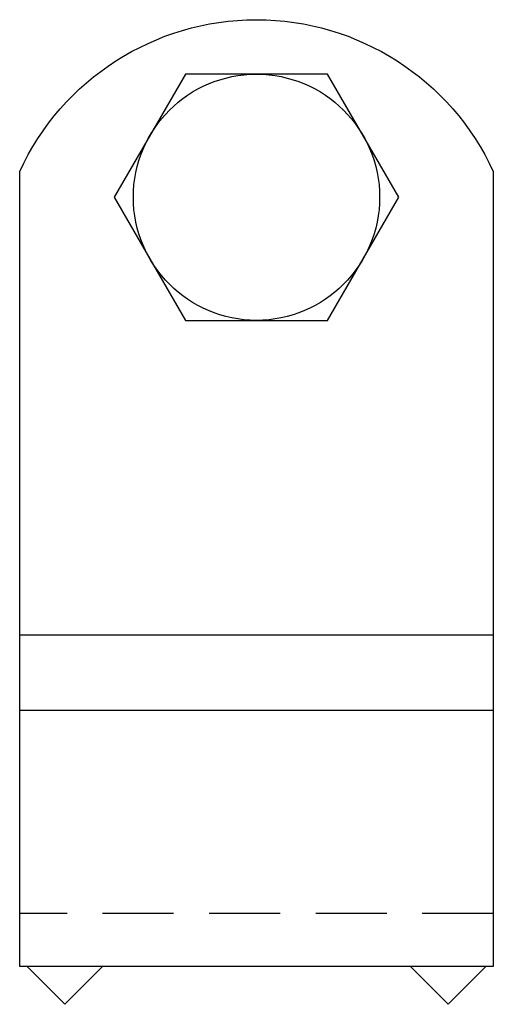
# Model space of a CAD drawing. Extents: x 46 to 170, y 11 to 268.
import ezdxf

# ---------------------------------------------------------------- set-up
doc = ezdxf.new("R2010")
doc.units = 0
doc.header["$MEASUREMENT"] = 0
doc.linetypes.add('AI9-LTYPE1', pattern=[27.861241, 18.574161, -9.28708])
doc.layers.get('0').update_dxf_attribs({"linetype": 'CONTINUOUS'})

# ---------------------------------------------------------------- blocks, each defined once
blk = doc.blocks.new('AI9-BLK1')
at = {"color": 7}
blk.add_lwpolyline([(-18.587668, 32.195192), (-37.175681, -0.000086), (-18.587668, -32.195192), (18.588185, -32.195192), (37.175853, -0.000086), (18.588185, 32.195192)], close=True, dxfattribs=at)
blk.add_circle((0.000086, -0.000086), 32.195192, dxfattribs=at)

msp = doc.modelspace()

# ---------------------------------------------------------------- linework, layer by layer
at = {"color": 7}
for p, q in [((169.86, 107.48), (46.04, 107.48)), ((169.86, 87.78), (46.04, 87.78)), ((48.01, 20.8), (57.86, 10.95)), ((67.71, 20.8), (57.86, 10.95)), ((148.19, 20.8), (158.04, 10.95)), ((167.9, 20.8), (158.04, 10.95))]:
    msp.add_line(p, q, dxfattribs=at)
at = {"color": 7, "linetype": 'AI9-LTYPE1'}
msp.add_line((169.86, 34.73), (46.04, 34.73), dxfattribs=at)
at = {"color": 7}
msp.add_open_spline([(169.86, 228.72), (158.77, 252.93), (134.58, 268.45), (107.95, 268.45), (81.32, 268.45), (57.13, 252.93), (46.04, 228.72), (46.04, 228.72), (46.04, 20.8), (46.04, 20.8), (46.04, 20.8), (169.86, 20.8), (169.86, 20.8), (169.86, 20.8), (169.86, 228.72), (169.86, 228.72)], degree=3, knots=[0, 0, 0, 0, 1, 1, 1, 2, 2, 2, 3, 3, 3, 4, 4, 4, 5, 5, 5, 5], dxfattribs=at)

# ---------------------------------------------------------------- block references
msp.add_blockref('AI9-BLK1', (107.95, 222.02), dxfattribs=at)

doc.saveas('drawing.dxf')
